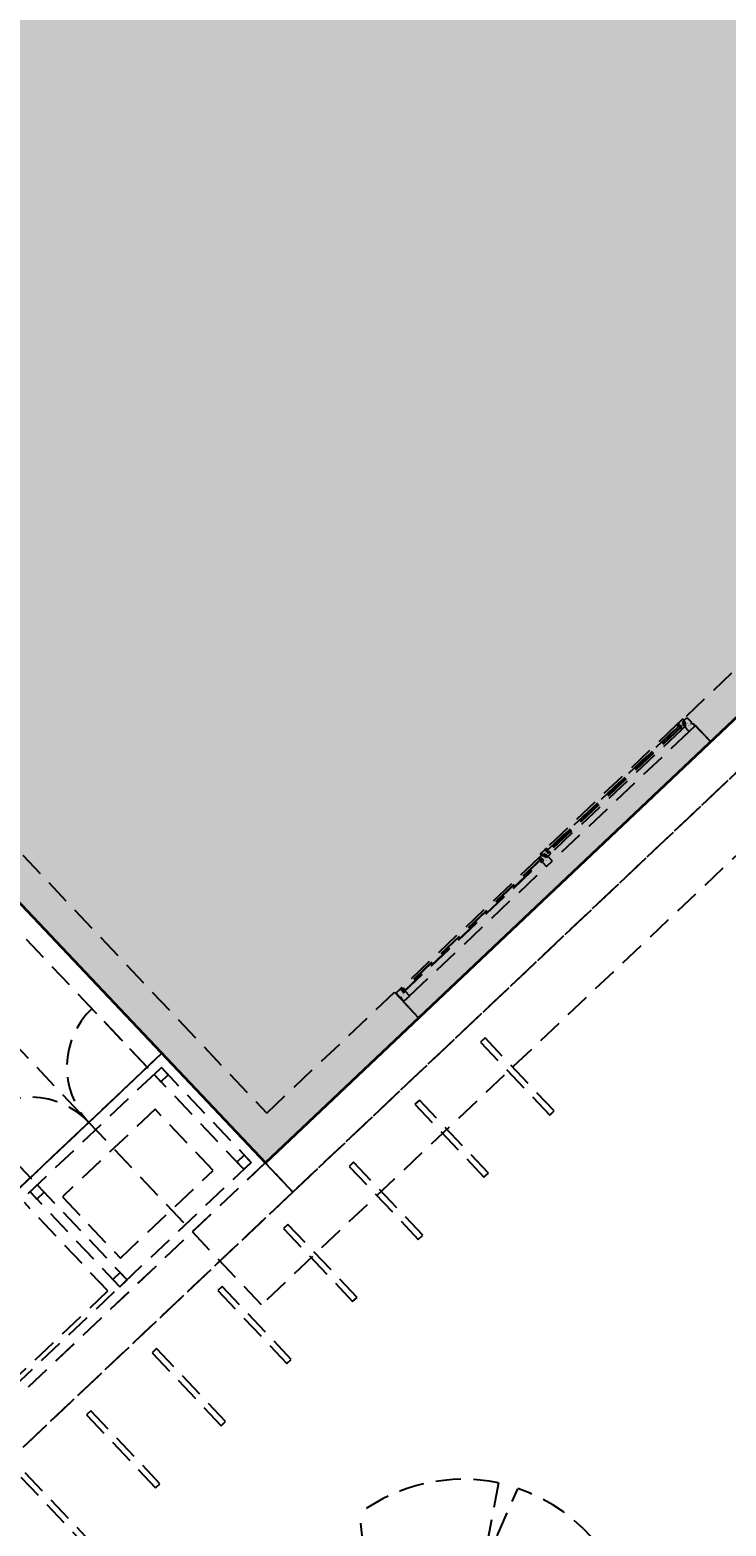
# Model space of a CAD drawing. Header units: metres. Extents: x 104098 to 104607, y 427853 to 428230.
# Tile 20 of 147: x 104248 to 104255, y 428096 to 428111. Entities that reach past the tile are written whole.
import ezdxf

# ---------------------------------------------------------------- set-up
doc = ezdxf.new("R2010")
doc.units = ezdxf.units.M
doc.linetypes.add('DASHED2', pattern=[0.375, 0.25, -0.125])
doc.layers.add('N-WE-OG-BEBOUWING-G_School', color=7, linetype='Continuous', lineweight=35)
doc.layers.add('N-WE-VH-VERHARDING-AP_BEBOUWING', color=7, linetype='Continuous', true_color=0xcfcfcf)
doc.styles.add('1_020-25', font='arial.ttf', dxfattribs={"height": 100})

# ---------------------------------------------------------------- blocks, each defined once
blk = doc.blocks.new('school2')
at = {"color": 252, "linetype": 'DASHED2'}
for p, q in [((107954.478, 456604.076), (107954.478, 456624.776)), ((107955.478, 456622.776), (107955.478, 456605.076)), ((107955.478, 456622.776), (107955.478, 456605.076)), ((107955.478, 456605.076), (107955.478, 456622.776)), ((107955.278, 456606.576), (107955.278, 456612.334)), ((107955.478, 456612.334), (107955.478, 456606.576)), ((107955.478, 456605.076), (107955.478, 456612.334)), ((107955.828, 456612.334), (107955.828, 456605.426)), ((107955.278, 456606.576), (107955.278, 456610.176)), ((107953.678, 456606.556), (107953.678, 456607.376)), ((107955.278, 456606.556), (107955.278, 456607.376)), ((107950.078, 456606.576), (107955.478, 456606.576)), ((107955.478, 456606.576), (107950.152, 456606.576)), ((107950.152, 456606.576), (107955.278, 456606.576)), ((107953.778, 456606.576), (107953.403, 456606.576)), ((107954.478, 456606.576), (107953.678, 456606.576)), ((107954.153, 456606.576), (107953.778, 456606.576)), ((107954.528, 456606.576), (107954.153, 456606.576)), ((107954.478, 456606.576), (107955.278, 456606.576)), ((107954.903, 456606.576), (107954.528, 456606.576)), ((107955.278, 456606.576), (107954.903, 456606.576)), ((107955.478, 456606.576), (107955.278, 456606.576)), ((107955.478, 456606.576), (107955.478, 456605.076)), ((107950.178, 456606.476), (107955.378, 456606.476)), ((107953.463, 456605.226), (107953.463, 456606.436)), ((107953.578, 456605.176), (107953.578, 456606.476)), ((107953.578, 456606.476), (107953.678, 456606.476)), ((107953.678, 456606.476), (107953.578, 456606.476)), ((107953.578, 456606.476), (107953.578, 456606.376)), ((107953.578, 456606.376), (107953.678, 456606.376)), ((107953.678, 456606.476), (107953.678, 456605.176)), ((107953.678, 456606.376), (107953.678, 456606.476)), ((107955.278, 456605.176), (107955.278, 456606.476)), ((107955.278, 456606.476), (107955.378, 456606.476)), ((107955.378, 456606.476), (107955.278, 456606.476)), ((107955.278, 456606.476), (107955.278, 456606.376)), ((107955.278, 456606.376), (107955.378, 456606.376)), ((107955.378, 456606.476), (107955.378, 456605.176)), ((107955.378, 456606.376), (107955.378, 456606.476)), ((107955.378, 456606.476), (107955.378, 456605.176)), ((107955.048, 456606.218), (107953.778, 456606.218)), ((107953.778, 456606.218), (107953.778, 456605.378)), ((107955.048, 456605.378), (107955.048, 456606.218)), ((107953.778, 456605.378), (107955.048, 456605.378)), ((107955.828, 456605.426), (107957.578, 456605.426)), ((107957.578, 456605.426), (107957.578, 456605.076)), ((107957.578, 456605.296), (107957.578, 456605.076)), ((107957.583, 456605.348), (107957.583, 456605.407)), ((107957.583, 456605.299), (107957.583, 456605.335)), ((107957.583, 456605.299), (107957.583, 456605.299)), ((107957.583, 456605.299), (107957.583, 456605.299)), ((107957.583, 456605.299), (107957.583, 456605.299)), ((107957.583, 456605.299), (107957.583, 456605.299)), ((107957.583, 456605.299), (107957.583, 456605.299)), ((107957.583, 456605.299), (107957.583, 456605.299)), ((107957.593, 456605.346), (107957.584, 456605.346)), ((107957.584, 456605.336), (107957.593, 456605.336)), ((107957.586, 456605.41), (107957.642, 456605.41)), ((107957.66, 456605.296), (107957.586, 456605.296)), ((107957.593, 456605.336), (107957.593, 456605.346)), ((107957.645, 456605.388), (107957.645, 456605.407)), ((107957.645, 456605.407), (107957.645, 456605.402)), ((107957.645, 456605.402), (107957.645, 456605.398)), ((107957.645, 456605.398), (107957.645, 456605.373)), ((107957.659, 456605.388), (107957.645, 456605.388)), ((107957.645, 456605.362), (107957.645, 456605.36)), ((107957.645, 456605.36), (107957.662, 456605.36)), ((107957.648, 456605.41), (107957.657, 456605.41)), ((107959.552, 456605.388), (107957.649, 456605.388)), ((107957.649, 456605.388), (107957.649, 456605.364)), ((107959.552, 456605.384), (107957.649, 456605.384)), ((107957.649, 456605.384), (107957.649, 456605.369)), ((107957.649, 456605.369), (107957.656, 456605.369)), ((107957.649, 456605.364), (107957.649, 456605.36)), ((107957.658, 456605.364), (107957.649, 456605.364)), ((107957.649, 456605.364), (107959.552, 456605.364)), ((107957.649, 456605.36), (107957.658, 456605.36)), ((107957.656, 456605.369), (107957.656, 456605.384)), ((107957.656, 456605.384), (107957.656, 456605.369)), ((107957.656, 456605.369), (107959.545, 456605.369)), ((107957.658, 456605.36), (107957.658, 456605.364)), ((107957.663, 456605.392), (107957.659, 456605.392)), ((107957.659, 456605.392), (107957.659, 456605.388)), ((107957.66, 456605.408), (107957.663, 456605.392)), ((107959.54, 456605.41), (107957.661, 456605.41)), ((107957.662, 456605.36), (107957.663, 456605.359)), ((107957.663, 456605.359), (107957.663, 456605.299)), ((107957.663, 456605.296), (107959.538, 456605.296)), ((107959.541, 456605.408), (107959.538, 456605.392)), ((107959.538, 456605.392), (107959.542, 456605.392)), ((107959.539, 456605.36), (107959.538, 456605.359)), ((107959.538, 456605.359), (107959.538, 456605.299)), ((107959.538, 456605.299), (107959.538, 456605.299)), ((107959.538, 456605.299), (107959.538, 456605.299)), ((107959.538, 456605.299), (107959.538, 456605.299)), ((107959.538, 456605.299), (107959.538, 456605.299)), ((107959.538, 456605.299), (107959.538, 456605.299)), ((107959.538, 456605.299), (107959.538, 456605.299)), ((107959.556, 456605.36), (107959.539, 456605.36)), ((107959.541, 456605.296), (107959.615, 456605.296)), ((107959.542, 456605.392), (107959.542, 456605.388)), ((107959.542, 456605.388), (107959.556, 456605.388)), ((107959.543, 456605.36), (107959.543, 456605.364)), ((107959.543, 456605.364), (107959.552, 456605.364)), ((107959.552, 456605.36), (107959.543, 456605.36)), ((107959.553, 456605.41), (107959.544, 456605.41)), ((107959.545, 456605.369), (107959.545, 456605.384)), ((107959.545, 456605.384), (107959.545, 456605.369)), ((107959.545, 456605.369), (107959.552, 456605.369)), ((107959.552, 456605.364), (107959.552, 456605.388)), ((107959.552, 456605.388), (107959.552, 456605.384)), ((107959.552, 456605.364), (107959.552, 456605.36)), ((107959.556, 456605.388), (107959.556, 456605.407)), ((107959.556, 456605.407), (107959.556, 456605.373)), ((107959.556, 456605.362), (107959.556, 456605.36)), ((107959.582, 456605.41), (107959.559, 456605.41)), ((107959.578, 456605.426), (107959.578, 456605.412)), ((107959.579, 456605.41), (107959.596, 456605.41)), ((107959.64, 456605.429), (107959.581, 456605.429)), ((107959.584, 456605.382), (107959.584, 456605.408)), ((107959.601, 456605.382), (107959.584, 456605.382)), ((107959.596, 456605.41), (107959.596, 456605.409)), ((107959.596, 456605.409), (107959.598, 456605.409)), ((107959.596, 456605.393), (107959.596, 456605.409)), ((107959.596, 456605.409), (107959.598, 456605.409)), ((107959.598, 456605.393), (107959.596, 456605.393)), ((107959.598, 456605.393), (107959.596, 456605.393)), ((107959.596, 456605.393), (107959.596, 456605.389)), ((107959.597, 456605.387), (107959.616, 456605.387)), ((107959.597, 456605.364), (107959.602, 456605.366)), ((107959.597, 456605.36), (107959.597, 456605.364)), ((107959.616, 456605.36), (107959.597, 456605.36)), ((107959.598, 456605.409), (107959.598, 456605.406)), ((107959.598, 456605.409), (107959.598, 456605.407)), ((107959.598, 456605.407), (107959.608, 456605.407)), ((107959.598, 456605.406), (107959.601, 456605.406)), ((107959.601, 456605.396), (107959.598, 456605.396)), ((107959.598, 456605.396), (107959.598, 456605.393)), ((107959.608, 456605.395), (107959.598, 456605.395)), ((107959.598, 456605.395), (107959.598, 456605.393)), ((107959.616, 456605.387), (107959.598, 456605.387)), ((107959.598, 456605.387), (107959.598, 456605.387)), ((107959.598, 456605.387), (107959.598, 456605.387)), ((107959.598, 456605.387), (107959.598, 456605.387)), ((107959.598, 456605.387), (107959.598, 456605.387)), ((107959.598, 456605.387), (107959.598, 456605.387)), ((107959.598, 456605.387), (107959.598, 456605.387)), ((107959.598, 456605.387), (107959.598, 456605.387)), ((107959.598, 456605.387), (107959.598, 456605.387)), ((107959.598, 456605.387), (107959.598, 456605.387)), ((107959.598, 456605.387), (107959.598, 456605.386)), ((107959.598, 456605.386), (107959.598, 456605.386)), ((107959.598, 456605.386), (107959.598, 456605.386)), ((107959.598, 456605.386), (107959.598, 456605.386)), ((107959.598, 456605.386), (107959.598, 456605.386)), ((107959.598, 456605.386), (107959.598, 456605.386)), ((107959.598, 456605.386), (107959.598, 456605.385)), ((107959.598, 456605.385), (107959.598, 456605.385)), ((107959.598, 456605.385), (107959.6, 456605.385)), ((107959.6, 456605.385), (107959.598, 456605.383)), ((107959.598, 456605.383), (107959.598, 456605.383)), ((107959.598, 456605.383), (107959.598, 456605.383)), ((107959.598, 456605.383), (107959.598, 456605.383)), ((107959.598, 456605.383), (107959.598, 456605.383)), ((107959.598, 456605.383), (107959.598, 456605.383)), ((107959.598, 456605.383), (107959.598, 456605.383)), ((107959.598, 456605.383), (107959.598, 456605.382)), ((107959.598, 456605.382), (107959.598, 456605.382)), ((107959.598, 456605.382), (107959.598, 456605.382)), ((107959.598, 456605.382), (107959.598, 456605.382)), ((107959.598, 456605.382), (107959.598, 456605.382)), ((107959.598, 456605.382), (107959.598, 456605.382)), ((107959.598, 456605.382), (107959.598, 456605.382)), ((107959.598, 456605.382), (107959.598, 456605.382)), ((107959.598, 456605.382), (107959.598, 456605.382)), ((107959.598, 456605.382), (107959.598, 456605.382)), ((107959.598, 456605.382), (107959.601, 456605.382)), ((107959.601, 456605.385), (107959.599, 456605.386)), ((107959.599, 456605.386), (107959.599, 456605.386)), ((107959.599, 456605.386), (107959.602, 456605.386)), ((107959.599, 456605.383), (107959.601, 456605.384)), ((107959.6, 456605.383), (107959.599, 456605.383)), ((107959.599, 456605.383), (107959.599, 456605.383)), ((107959.6, 456605.385), (107959.6, 456605.385)), ((107959.601, 456605.384), (107959.6, 456605.384)), ((107959.6, 456605.384), (107959.6, 456605.384)), ((107959.6, 456605.384), (107959.6, 456605.383)), ((107959.601, 456605.383), (107959.6, 456605.383)), ((107959.6, 456605.383), (107959.6, 456605.383)), ((107959.6, 456605.383), (107959.601, 456605.383)), ((107959.6, 456605.383), (107959.6, 456605.383)), ((107959.601, 456605.406), (107959.601, 456605.396)), ((107959.601, 456605.384), (107959.601, 456605.385)), ((107959.601, 456605.385), (107959.601, 456605.385)), ((107959.601, 456605.385), (107959.601, 456605.385)), ((107959.602, 456605.383), (107959.601, 456605.384)), ((107959.601, 456605.382), (107959.601, 456605.383)), ((107959.601, 456605.383), (107959.601, 456605.383)), ((107959.601, 456605.383), (107959.601, 456605.383)), ((107959.601, 456605.383), (107959.601, 456605.383)), ((107959.601, 456605.383), (107959.601, 456605.383)), ((107959.601, 456605.383), (107959.601, 456605.383)), ((107959.601, 456605.383), (107959.601, 456605.383)), ((107959.601, 456605.383), (107959.601, 456605.383)), ((107959.601, 456605.383), (107959.601, 456605.383)), ((107959.601, 456605.383), (107959.601, 456605.383)), ((107959.601, 456605.383), (107959.602, 456605.383)), ((107959.601, 456605.382), (107959.601, 456605.382)), ((107959.601, 456605.382), (107959.601, 456605.382)), ((107959.601, 456605.382), (107959.601, 456605.382)), ((107959.601, 456605.382), (107959.601, 456605.382)), ((107959.601, 456605.382), (107959.601, 456605.382)), ((107959.601, 456605.382), (107959.601, 456605.382)), ((107959.601, 456605.382), (107959.601, 456605.382)), ((107959.601, 456605.382), (107959.601, 456605.382)), ((107959.601, 456605.382), (107959.601, 456605.382)), ((107959.602, 456605.386), (107959.602, 456605.384)), ((107959.602, 456605.384), (107959.602, 456605.384)), ((107959.602, 456605.384), (107959.602, 456605.384)), ((107959.602, 456605.384), (107959.602, 456605.384)), ((107959.602, 456605.384), (107959.602, 456605.384)), ((107959.602, 456605.384), (107959.602, 456605.383)), ((107959.602, 456605.383), (107959.605, 456605.382)), ((107959.605, 456605.383), (107959.602, 456605.383)), ((107959.602, 456605.383), (107959.602, 456605.383)), ((107959.602, 456605.383), (107959.602, 456605.383)), ((107959.602, 456605.383), (107959.603, 456605.383)), ((107959.603, 456605.384), (107959.603, 456605.386)), ((107959.603, 456605.386), (107959.605, 456605.386)), ((107959.605, 456605.385), (107959.603, 456605.384)), ((107959.603, 456605.384), (107959.603, 456605.384)), ((107959.603, 456605.384), (107959.603, 456605.384)), ((107959.603, 456605.384), (107959.603, 456605.384)), ((107959.603, 456605.384), (107959.603, 456605.384)), ((107959.603, 456605.384), (107959.603, 456605.384)), ((107959.603, 456605.384), (107959.603, 456605.384)), ((107959.603, 456605.384), (107959.603, 456605.384)), ((107959.603, 456605.384), (107959.603, 456605.384)), ((107959.603, 456605.384), (107959.603, 456605.384)), ((107959.603, 456605.384), (107959.603, 456605.384)), ((107959.603, 456605.383), (107959.605, 456605.384)), ((107959.603, 456605.383), (107959.603, 456605.383)), ((107959.603, 456605.383), (107959.603, 456605.383)), ((107959.603, 456605.367), (107959.603, 456605.381)), ((107959.605, 456605.386), (107959.605, 456605.385)), ((107959.605, 456605.384), (107959.606, 456605.383)), ((107959.606, 456605.383), (107959.605, 456605.383)), ((107959.605, 456605.382), (107959.607, 456605.382)), ((107959.611, 456605.386), (107959.606, 456605.385)), ((107959.606, 456605.385), (107959.606, 456605.386)), ((107959.606, 456605.386), (107959.611, 456605.386)), ((107959.607, 456605.383), (107959.606, 456605.384)), ((107959.606, 456605.384), (107959.607, 456605.384)), ((107959.607, 456605.384), (107959.607, 456605.381)), ((107959.607, 456605.382), (107959.607, 456605.383)), ((107959.607, 456605.382), (107959.607, 456605.382)), ((107959.607, 456605.381), (107959.607, 456605.381)), ((107959.607, 456605.381), (107959.607, 456605.381)), ((107959.607, 456605.381), (107959.607, 456605.381)), ((107959.607, 456605.381), (107959.607, 456605.381)), ((107959.607, 456605.381), (107959.607, 456605.381)), ((107959.607, 456605.381), (107959.607, 456605.381)), ((107959.607, 456605.381), (107959.607, 456605.381)), ((107959.607, 456605.381), (107959.607, 456605.38)), ((107959.607, 456605.38), (107959.607, 456605.38)), ((107959.607, 456605.38), (107959.608, 456605.38)), ((107959.608, 456605.407), (107959.608, 456605.395)), ((107959.608, 456605.384), (107959.612, 456605.385)), ((107959.608, 456605.381), (107959.608, 456605.384)), ((107959.616, 456605.382), (107959.608, 456605.382)), ((107959.608, 456605.382), (107959.608, 456605.378)), ((107959.608, 456605.38), (107959.608, 456605.381)), ((107959.608, 456605.381), (107959.608, 456605.381)), ((107959.608, 456605.381), (107959.608, 456605.381)), ((107959.608, 456605.381), (107959.608, 456605.381)), ((107959.608, 456605.381), (107959.608, 456605.381)), ((107959.608, 456605.381), (107959.608, 456605.381)), ((107959.608, 456605.381), (107959.608, 456605.381)), ((107959.608, 456605.381), (107959.608, 456605.381)), ((107959.608, 456605.38), (107959.608, 456605.38)), ((107959.608, 456605.369), (107959.608, 456605.363)), ((107959.609, 456605.377), (107959.613, 456605.376)), ((107959.613, 456605.371), (107959.609, 456605.37)), ((107959.61, 456605.361), (107959.653, 456605.361)), ((107959.611, 456605.386), (107959.611, 456605.386)), ((107959.612, 456605.383), (107959.611, 456605.382)), ((107959.611, 456605.382), (107959.611, 456605.382)), ((107959.611, 456605.382), (107959.612, 456605.382)), ((107959.612, 456605.386), (107959.615, 456605.386)), ((107959.612, 456605.385), (107959.612, 456605.386)), ((107959.612, 456605.386), (107959.612, 456605.386)), ((107959.612, 456605.386), (107959.612, 456605.386)), ((107959.612, 456605.386), (107959.612, 456605.386)), ((107959.612, 456605.385), (107959.612, 456605.385)), ((107959.612, 456605.385), (107959.612, 456605.385)), ((107959.612, 456605.385), (107959.612, 456605.385)), ((107959.612, 456605.385), (107959.612, 456605.385)), ((107959.612, 456605.385), (107959.612, 456605.385)), ((107959.613, 456605.383), (107959.612, 456605.383)), ((107959.612, 456605.383), (107959.612, 456605.383)), ((107959.612, 456605.382), (107959.613, 456605.382)), ((107959.614, 456605.383), (107959.613, 456605.383)), ((107959.613, 456605.382), (107959.614, 456605.383)), ((107959.613, 456605.376), (107959.613, 456605.371)), ((107959.615, 456605.386), (107959.614, 456605.383)), ((107959.614, 456605.383), (107959.616, 456605.386)), ((107959.616, 456605.386), (107959.616, 456605.387)), ((107959.616, 456605.387), (107959.616, 456605.387)), ((107959.616, 456605.387), (107959.616, 456605.387)), ((107959.616, 456605.387), (107959.616, 456605.387)), ((107959.616, 456605.387), (107959.616, 456605.387)), ((107959.616, 456605.387), (107959.616, 456605.387)), ((107959.616, 456605.387), (107959.616, 456605.387)), ((107959.616, 456605.387), (107959.616, 456605.387)), ((107959.616, 456605.387), (107959.616, 456605.387)), ((107959.616, 456605.387), (107959.616, 456605.387)), ((107959.616, 456605.387), (107959.616, 456605.382)), ((107959.618, 456605.299), (107959.618, 456605.359)), ((107961.493, 456605.296), (107959.618, 456605.296)), ((107959.643, 456605.407), (107959.643, 456605.426)), ((107959.643, 456605.421), (107959.643, 456605.426)), ((107959.643, 456605.417), (107959.643, 456605.421)), ((107959.643, 456605.421), (107959.643, 456605.421)), ((107959.643, 456605.392), (107959.643, 456605.417)), ((107959.643, 456605.417), (107959.643, 456605.417)), ((107959.657, 456605.407), (107959.643, 456605.407)), ((107959.643, 456605.379), (107959.643, 456605.381)), ((107959.66, 456605.379), (107959.643, 456605.379)), ((107959.646, 456605.429), (107959.655, 456605.429)), ((107959.647, 456605.407), (107961.464, 456605.407)), ((107959.647, 456605.383), (107959.647, 456605.407)), ((107961.464, 456605.403), (107959.647, 456605.403)), ((107961.464, 456605.388), (107959.647, 456605.388)), ((107959.647, 456605.383), (107959.647, 456605.379)), ((107959.656, 456605.383), (107959.647, 456605.383)), ((107961.464, 456605.383), (107959.647, 456605.383)), ((107959.647, 456605.379), (107959.656, 456605.379)), ((107959.654, 456605.403), (107959.654, 456605.388)), ((107959.656, 456605.379), (107959.656, 456605.383)), ((107959.656, 456605.363), (107959.661, 456605.378)), ((107959.661, 456605.411), (107959.657, 456605.411)), ((107959.657, 456605.411), (107959.657, 456605.407)), ((107961.454, 456605.361), (107959.657, 456605.361)), ((107959.658, 456605.427), (107959.661, 456605.411)), ((107961.452, 456605.429), (107959.659, 456605.429)), ((107959.661, 456605.378), (107959.66, 456605.379)), ((107961.453, 456605.427), (107961.45, 456605.411)), ((107961.45, 456605.411), (107961.454, 456605.411)), ((107961.45, 456605.378), (107961.451, 456605.379)), ((107961.455, 456605.363), (107961.45, 456605.378)), ((107961.451, 456605.379), (107961.468, 456605.379)), ((107961.454, 456605.411), (107961.454, 456605.407)), ((107961.454, 456605.407), (107961.468, 456605.407)), ((107961.455, 456605.379), (107961.455, 456605.383)), ((107961.455, 456605.383), (107961.464, 456605.383)), ((107961.464, 456605.379), (107961.455, 456605.379)), ((107961.456, 456605.429), (107961.456, 456605.429)), ((107961.465, 456605.429), (107961.456, 456605.429)), ((107961.457, 456605.403), (107961.457, 456605.388)), ((107961.501, 456605.361), (107961.458, 456605.361)), ((107961.464, 456605.407), (107961.464, 456605.383)), ((107961.464, 456605.383), (107961.464, 456605.379)), ((107961.468, 456605.407), (107961.468, 456605.426)), ((107961.468, 456605.421), (107961.468, 456605.426)), ((107961.468, 456605.417), (107961.468, 456605.421)), ((107961.468, 456605.421), (107961.468, 456605.421)), ((107961.468, 456605.392), (107961.468, 456605.417)), ((107961.468, 456605.417), (107961.468, 456605.417)), ((107961.468, 456605.379), (107961.468, 456605.381)), ((107961.471, 456605.429), (107961.53, 456605.429)), ((107961.493, 456605.299), (107961.493, 456605.359)), ((107961.513, 456605.387), (107961.494, 456605.387)), ((107961.494, 456605.387), (107961.494, 456605.382)), ((107961.494, 456605.382), (107961.503, 456605.382)), ((107961.494, 456605.36), (107961.514, 456605.36)), ((107961.495, 456605.386), (107961.495, 456605.387)), ((107961.495, 456605.387), (107961.495, 456605.387)), ((107961.495, 456605.387), (107961.495, 456605.387)), ((107961.495, 456605.387), (107961.495, 456605.387)), ((107961.495, 456605.387), (107961.495, 456605.387)), ((107961.495, 456605.387), (107961.495, 456605.387)), ((107961.495, 456605.387), (107961.495, 456605.387)), ((107961.495, 456605.387), (107961.495, 456605.387)), ((107961.495, 456605.387), (107961.495, 456605.387)), ((107961.495, 456605.387), (107961.495, 456605.387)), ((107961.495, 456605.387), (107961.513, 456605.387)), ((107961.497, 456605.383), (107961.495, 456605.386)), ((107961.499, 456605.386), (107961.496, 456605.386)), ((107961.496, 456605.386), (107961.497, 456605.383)), ((107961.57, 456605.296), (107961.496, 456605.296)), ((107961.497, 456605.383), (107961.498, 456605.383)), ((107961.498, 456605.382), (107961.497, 456605.383)), ((107961.498, 456605.383), (107961.499, 456605.383)), ((107961.499, 456605.382), (107961.498, 456605.382)), ((107961.502, 456605.377), (107961.498, 456605.376)), ((107961.498, 456605.376), (107961.498, 456605.371)), ((107961.498, 456605.371), (107961.502, 456605.37)), ((107961.499, 456605.385), (107961.499, 456605.386)), ((107961.499, 456605.386), (107961.499, 456605.386)), ((107961.499, 456605.386), (107961.499, 456605.386)), ((107961.499, 456605.386), (107961.499, 456605.386)), ((107961.503, 456605.384), (107961.499, 456605.385)), ((107961.499, 456605.385), (107961.499, 456605.385)), ((107961.499, 456605.385), (107961.499, 456605.385)), ((107961.499, 456605.385), (107961.499, 456605.385)), ((107961.499, 456605.385), (107961.499, 456605.385)), ((107961.499, 456605.385), (107961.499, 456605.385)), ((107961.499, 456605.383), (107961.499, 456605.383)), ((107961.499, 456605.383), (107961.5, 456605.382)), ((107961.5, 456605.382), (107961.499, 456605.382)), ((107961.5, 456605.386), (107961.5, 456605.386)), ((107961.5, 456605.386), (107961.505, 456605.385)), ((107961.505, 456605.386), (107961.5, 456605.386)), ((107961.5, 456605.382), (107961.5, 456605.382)), ((107961.512, 456605.407), (107961.503, 456605.407)), ((107961.503, 456605.407), (107961.503, 456605.395)), ((107961.503, 456605.395), (107961.512, 456605.395)), ((107961.503, 456605.381), (107961.503, 456605.384)), ((107961.503, 456605.382), (107961.503, 456605.378)), ((107961.503, 456605.38), (107961.503, 456605.381)), ((107961.503, 456605.381), (107961.503, 456605.381)), ((107961.503, 456605.381), (107961.503, 456605.381)), ((107961.503, 456605.381), (107961.503, 456605.381)), ((107961.503, 456605.381), (107961.503, 456605.381)), ((107961.503, 456605.381), (107961.503, 456605.381)), ((107961.503, 456605.381), (107961.503, 456605.381)), ((107961.503, 456605.381), (107961.503, 456605.381)), ((107961.504, 456605.38), (107961.503, 456605.38)), ((107961.503, 456605.38), (107961.503, 456605.38)), ((107961.503, 456605.38), (107961.503, 456605.38)), ((107961.503, 456605.369), (107961.503, 456605.363)), ((107961.504, 456605.383), (107961.505, 456605.384)), ((107961.505, 456605.384), (107961.504, 456605.384)), ((107961.504, 456605.384), (107961.504, 456605.381)), ((107961.504, 456605.382), (107961.504, 456605.383)), ((107961.506, 456605.382), (107961.504, 456605.382)), ((107961.504, 456605.382), (107961.504, 456605.382)), ((107961.504, 456605.381), (107961.504, 456605.381)), ((107961.504, 456605.381), (107961.504, 456605.381)), ((107961.504, 456605.381), (107961.504, 456605.381)), ((107961.504, 456605.381), (107961.504, 456605.381)), ((107961.504, 456605.381), (107961.504, 456605.381)), ((107961.504, 456605.381), (107961.504, 456605.381)), ((107961.504, 456605.381), (107961.504, 456605.381)), ((107961.504, 456605.381), (107961.504, 456605.38)), ((107961.505, 456605.385), (107961.505, 456605.386)), ((107961.506, 456605.384), (107961.505, 456605.383)), ((107961.505, 456605.383), (107961.506, 456605.383)), ((107961.506, 456605.386), (107961.506, 456605.385)), ((107961.508, 456605.386), (107961.506, 456605.386)), ((107961.506, 456605.385), (107961.508, 456605.384)), ((107961.508, 456605.383), (107961.506, 456605.384)), ((107961.509, 456605.383), (107961.506, 456605.382)), ((107961.506, 456605.383), (107961.509, 456605.383)), ((107961.508, 456605.384), (107961.508, 456605.386)), ((107961.508, 456605.384), (107961.508, 456605.384)), ((107961.508, 456605.384), (107961.508, 456605.384)), ((107961.508, 456605.384), (107961.508, 456605.384)), ((107961.508, 456605.384), (107961.508, 456605.384)), ((107961.508, 456605.384), (107961.508, 456605.384)), ((107961.508, 456605.384), (107961.508, 456605.384)), ((107961.508, 456605.384), (107961.508, 456605.384)), ((107961.508, 456605.384), (107961.508, 456605.384)), ((107961.508, 456605.384), (107961.508, 456605.384)), ((107961.508, 456605.384), (107961.508, 456605.384)), ((107961.509, 456605.383), (107961.508, 456605.383)), ((107961.508, 456605.383), (107961.508, 456605.383)), ((107961.508, 456605.383), (107961.508, 456605.383)), ((107961.508, 456605.383), (107961.508, 456605.383)), ((107961.508, 456605.367), (107961.508, 456605.381)), ((107961.512, 456605.406), (107961.509, 456605.406)), ((107961.509, 456605.406), (107961.509, 456605.396)), ((107961.509, 456605.396), (107961.512, 456605.396)), ((107961.512, 456605.386), (107961.509, 456605.386)), ((107961.509, 456605.386), (107961.509, 456605.384)), ((107961.509, 456605.383), (107961.51, 456605.384)), ((107961.509, 456605.384), (107961.509, 456605.384)), ((107961.509, 456605.384), (107961.509, 456605.384)), ((107961.509, 456605.384), (107961.509, 456605.384)), ((107961.509, 456605.384), (107961.509, 456605.384)), ((107961.509, 456605.384), (107961.509, 456605.383)), ((107961.51, 456605.383), (107961.509, 456605.383)), ((107961.509, 456605.383), (107961.509, 456605.383)), ((107961.509, 456605.382), (107961.527, 456605.382)), ((107961.514, 456605.364), (107961.509, 456605.366)), ((107961.51, 456605.385), (107961.512, 456605.386)), ((107961.51, 456605.384), (107961.51, 456605.385)), ((107961.51, 456605.385), (107961.51, 456605.385)), ((107961.51, 456605.385), (107961.51, 456605.385)), ((107961.51, 456605.384), (107961.51, 456605.384)), ((107961.51, 456605.384), (107961.511, 456605.384)), ((107961.512, 456605.383), (107961.51, 456605.384)), ((107961.51, 456605.382), (107961.51, 456605.383)), ((107961.51, 456605.383), (107961.51, 456605.383)), ((107961.51, 456605.383), (107961.51, 456605.383)), ((107961.51, 456605.383), (107961.51, 456605.383)), ((107961.51, 456605.383), (107961.51, 456605.383)), ((107961.51, 456605.383), (107961.51, 456605.383)), ((107961.51, 456605.383), (107961.51, 456605.383)), ((107961.51, 456605.383), (107961.51, 456605.383)), ((107961.51, 456605.383), (107961.51, 456605.383)), ((107961.51, 456605.383), (107961.51, 456605.383)), ((107961.51, 456605.383), (107961.511, 456605.383)), ((107961.511, 456605.383), (107961.51, 456605.383)), ((107961.513, 456605.382), (107961.51, 456605.382)), ((107961.51, 456605.382), (107961.51, 456605.382)), ((107961.51, 456605.382), (107961.51, 456605.382)), ((107961.51, 456605.382), (107961.51, 456605.382)), ((107961.51, 456605.382), (107961.51, 456605.382)), ((107961.51, 456605.382), (107961.51, 456605.382)), ((107961.51, 456605.382), (107961.51, 456605.382)), ((107961.51, 456605.382), (107961.51, 456605.382)), ((107961.51, 456605.382), (107961.51, 456605.382)), ((107961.51, 456605.382), (107961.51, 456605.382)), ((107961.513, 456605.385), (107961.511, 456605.385)), ((107961.511, 456605.385), (107961.511, 456605.385)), ((107961.511, 456605.385), (107961.513, 456605.383)), ((107961.511, 456605.384), (107961.511, 456605.383)), ((107961.511, 456605.383), (107961.511, 456605.383)), ((107961.511, 456605.383), (107961.511, 456605.383)), ((107961.511, 456605.383), (107961.512, 456605.383)), ((107961.514, 456605.409), (107961.512, 456605.409)), ((107961.512, 456605.409), (107961.512, 456605.406)), ((107961.515, 456605.409), (107961.512, 456605.409)), ((107961.512, 456605.409), (107961.512, 456605.407)), ((107961.512, 456605.396), (107961.512, 456605.393)), ((107961.512, 456605.395), (107961.512, 456605.393)), ((107961.512, 456605.393), (107961.514, 456605.393)), ((107961.512, 456605.393), (107961.515, 456605.393)), ((107961.512, 456605.386), (107961.512, 456605.386)), ((107961.512, 456605.383), (107961.512, 456605.383)), ((107961.513, 456605.387), (107961.513, 456605.387)), ((107961.513, 456605.387), (107961.513, 456605.387)), ((107961.513, 456605.387), (107961.513, 456605.387)), ((107961.513, 456605.387), (107961.513, 456605.387)), ((107961.513, 456605.387), (107961.513, 456605.387)), ((107961.513, 456605.387), (107961.513, 456605.387)), ((107961.513, 456605.387), (107961.513, 456605.387)), ((107961.513, 456605.387), (107961.513, 456605.387)), ((107961.513, 456605.387), (107961.513, 456605.387)), ((107961.513, 456605.387), (107961.513, 456605.386)), ((107961.513, 456605.386), (107961.513, 456605.386)), ((107961.513, 456605.386), (107961.513, 456605.386)), ((107961.513, 456605.386), (107961.513, 456605.386)), ((107961.513, 456605.386), (107961.513, 456605.386)), ((107961.513, 456605.386), (107961.513, 456605.386)), ((107961.513, 456605.386), (107961.513, 456605.385)), ((107961.513, 456605.385), (107961.513, 456605.385)), ((107961.513, 456605.383), (107961.513, 456605.383)), ((107961.513, 456605.383), (107961.513, 456605.383)), ((107961.513, 456605.383), (107961.513, 456605.383)), ((107961.513, 456605.383), (107961.513, 456605.383)), ((107961.513, 456605.383), (107961.513, 456605.383)), ((107961.513, 456605.383), (107961.513, 456605.383)), ((107961.513, 456605.383), (107961.513, 456605.382)), ((107961.513, 456605.382), (107961.513, 456605.382)), ((107961.513, 456605.382), (107961.513, 456605.382)), ((107961.513, 456605.382), (107961.513, 456605.382)), ((107961.513, 456605.382), (107961.513, 456605.382)), ((107961.513, 456605.382), (107961.513, 456605.382)), ((107961.513, 456605.382), (107961.513, 456605.382)), ((107961.513, 456605.382), (107961.513, 456605.382)), ((107961.513, 456605.382), (107961.513, 456605.382)), ((107961.513, 456605.382), (107961.513, 456605.382)), ((107961.514, 456605.393), (107961.514, 456605.409)), ((107961.514, 456605.36), (107961.514, 456605.364)), ((107961.531, 456605.41), (107961.515, 456605.41)), ((107961.515, 456605.41), (107961.515, 456605.409)), ((107961.515, 456605.393), (107961.515, 456605.389)), ((107961.527, 456605.382), (107961.527, 456605.408)), ((107961.529, 456605.41), (107961.57, 456605.41)), ((107961.533, 456605.426), (107961.533, 456605.412)), ((107961.571, 456605.346), (107961.563, 456605.346)), ((107961.563, 456605.346), (107961.563, 456605.336)), ((107961.563, 456605.336), (107961.571, 456605.336)), ((107961.573, 456605.407), (107961.573, 456605.348)), ((107961.573, 456605.335), (107961.573, 456605.299)), ((107961.573, 456605.299), (107961.573, 456605.299)), ((107961.573, 456605.299), (107961.573, 456605.299)), ((107961.573, 456605.299), (107961.573, 456605.299)), ((107961.573, 456605.299), (107961.573, 456605.299)), ((107961.573, 456605.299), (107961.573, 456605.299)), ((107961.573, 456605.299), (107961.573, 456605.299)), ((107961.578, 456605.426), (107965.078, 456605.426)), ((107961.578, 456605.076), (107961.578, 456605.426)), ((107961.578, 456605.076), (107961.578, 456605.296)), ((107955.378, 456605.176), (107950.178, 456605.176)), ((107952.093, 456605.226), (107953.463, 456605.226)), ((107953.678, 456605.276), (107953.578, 456605.276)), ((107953.578, 456605.276), (107953.578, 456605.176)), ((107953.678, 456605.176), (107953.578, 456605.176)), ((107953.578, 456605.176), (107953.678, 456605.176)), ((107953.678, 456605.176), (107953.678, 456605.276)), ((107955.378, 456605.276), (107955.278, 456605.276)), ((107955.278, 456605.276), (107955.278, 456605.176)), ((107955.378, 456605.176), (107955.278, 456605.176)), ((107955.278, 456605.176), (107955.378, 456605.176)), ((107955.378, 456605.176), (107955.378, 456605.276)), ((107949.986, 456605.076), (107955.478, 456605.076)), ((107955.478, 456605.076), (107949.986, 456605.076)), ((107955.478, 456605.076), (107950.078, 456605.076)), ((107955.478, 456605.076), (107955.478, 456604.676)), ((107955.478, 456605.076), (107978.678, 456605.076)), ((107955.478, 456605.076), (107965.078, 456605.076)), ((107955.478, 456604.676), (107955.478, 456605.076)), ((107955.478, 456605.076), (107978.678, 456605.076)), ((107978.678, 456605.076), (107955.478, 456605.076)), ((107955.478, 456604.676), (107955.478, 456605.076)), ((107957.578, 456605.076), (107955.478, 456605.076)), ((107957.578, 456605.076), (107961.578, 456605.076)), ((107965.078, 456605.076), (107961.578, 456605.076)), ((107955.478, 456604.676), (107949.567, 456604.676)), ((107949.567, 456604.676), (107978.278, 456604.676)), ((107978.278, 456604.676), (107949.567, 456604.676)), ((107949.567, 456604.676), (107955.478, 456604.676)), ((107965.078, 456604.676), (107955.478, 456604.676)), ((107951.561, 456604.476), (107951.561, 456603.476)), ((107951.621, 456603.476), (107951.621, 456604.476)), ((107952.521, 456604.476), (107952.461, 456604.476)), ((107952.461, 456604.476), (107952.461, 456603.476)), ((107952.521, 456603.476), (107952.521, 456604.476)), ((107953.421, 456604.476), (107953.361, 456604.476)), ((107953.361, 456604.476), (107953.361, 456603.476)), ((107953.421, 456603.476), (107953.421, 456604.476)), ((107954.321, 456604.476), (107954.261, 456604.476)), ((107954.261, 456604.476), (107954.261, 456603.476)), ((107954.321, 456603.476), (107954.321, 456604.476)), ((107955.221, 456604.476), (107955.161, 456604.476)), ((107955.161, 456604.476), (107955.161, 456603.476)), ((107955.221, 456603.476), (107955.221, 456604.476)), ((107956.121, 456604.476), (107956.061, 456604.476)), ((107956.061, 456604.476), (107956.061, 456603.476)), ((107956.121, 456603.476), (107956.121, 456604.476)), ((107957.021, 456604.476), (107956.961, 456604.476)), ((107956.961, 456604.476), (107956.961, 456603.476)), ((107957.021, 456603.476), (107957.021, 456604.476)), ((107957.921, 456604.476), (107957.861, 456604.476)), ((107957.861, 456604.476), (107957.861, 456603.476)), ((107957.921, 456603.476), (107957.921, 456604.476)), ((107977.678, 456604.076), (107954.478, 456604.076)), ((107952.461, 456603.476), (107952.521, 456603.476)), ((107953.361, 456603.476), (107953.421, 456603.476)), ((107954.261, 456603.476), (107954.321, 456603.476)), ((107955.161, 456603.476), (107955.221, 456603.476)), ((107956.061, 456603.476), (107956.121, 456603.476)), ((107956.961, 456603.476), (107957.021, 456603.476)), ((107957.861, 456603.476), (107957.921, 456603.476)), ((107953.553, 456601.618), (107953.765, 456601.898)), ((107954.976, 456601.168), (107954.258, 456600.646)), ((107954.258, 456600.646), (107955.076, 456600.992))]:
    blk.add_line(p, q, dxfattribs=at)
for centre, radius, start, end in [((107953.678, 456606.576), 0.8, 0, 90), ((107955.278, 456606.576), 0.8, 90, 180), ((107957.586, 456605.407), 0.003, 90, 180), ((107957.584, 456605.348), 0.0015, 180, 270), ((107957.584, 456605.335), 0.0015, 90, 180), ((107957.586, 456605.299), 0.003, 180, 270), ((107957.645, 456605.368), 0.00515, 90, 270), ((107957.642, 456605.407), 0.003, 0, 90), ((107957.648, 456605.407), 0.003, 90, 180), ((107957.657, 456605.407), 0.003, 14.8758, 90), ((107957.66, 456605.299), 0.003, 270, 0), ((107957.673, 456605.398), 0.0113, 209.9769, 238.4896), ((107957.669, 456605.358), 0.00647, 116.0839, 176.4788), ((107959.528, 456605.398), 0.0113, 301.5104, 330.0231), ((107959.532, 456605.358), 0.00647, 3.5212, 63.9161), ((107959.541, 456605.299), 0.003, 180, 270), ((107959.544, 456605.407), 0.003, 90, 165.1242), ((107959.553, 456605.407), 0.003, 0, 90), ((107959.559, 456605.407), 0.003, 90, 180), ((107959.556, 456605.368), 0.00515, 270, 90), ((107959.581, 456605.426), 0.003, 90, 180), ((107959.579, 456605.412), 0.0015, 180, 270), ((107959.582, 456605.408), 0.002, 0, 90), ((107959.597, 456605.389), 0.0015, 180, 270), ((107959.601, 456605.381), 0.0015, 0, 90), ((107959.602, 456605.367), 0.001, 285, 0), ((107959.609, 456605.378), 0.001, 180, 255), ((107959.609, 456605.369), 0.001, 105, 180), ((107959.61, 456605.363), 0.002, 180, 270), ((107959.615, 456605.299), 0.003, 270, 0), ((107959.616, 456605.359), 0.0015, 0, 90), ((107959.643, 456605.386), 0.00515, 90, 270), ((107959.64, 456605.426), 0.003, 0, 90), ((107959.646, 456605.426), 0.003, 90, 180), ((107959.653, 456605.364), 0.003, 270, 340), ((107959.655, 456605.426), 0.003, 14.8758, 90), ((107959.671, 456605.417), 0.0113, 209.9769, 238.4896), ((107959.675, 456605.372), 0.0157, 135.1442, 158.9482), ((107961.44, 456605.417), 0.0113, 301.5104, 330.0231), ((107961.436, 456605.372), 0.0157, 21.0518, 44.8558), ((107961.456, 456605.426), 0.003, 90, 165.1242), ((107961.458, 456605.364), 0.003, 200, 270), ((107961.465, 456605.426), 0.003, 0, 90), ((107961.471, 456605.426), 0.003, 90, 180), ((107961.468, 456605.386), 0.00515, 270, 90), ((107961.494, 456605.359), 0.0015, 90, 180), ((107961.496, 456605.299), 0.003, 180, 270), ((107961.501, 456605.363), 0.002, 270, 0), ((107961.502, 456605.378), 0.001, 285, 0), ((107961.502, 456605.369), 0.001, 0, 75), ((107961.509, 456605.381), 0.0015, 90, 180), ((107961.509, 456605.367), 0.001, 180, 255), ((107961.513, 456605.389), 0.0015, 270, 0), ((107961.529, 456605.408), 0.002, 90, 180), ((107961.53, 456605.426), 0.003, 0, 90), ((107961.531, 456605.412), 0.0015, 270, 0), ((107961.57, 456605.407), 0.003, 0, 90), ((107961.57, 456605.299), 0.003, 270, 0), ((107961.571, 456605.348), 0.0015, 270, 0), ((107961.571, 456605.335), 0.0015, 0, 90), ((107953.538, 456600.153), 1.76, 35.2431, 82.6107), ((107953.549, 456600.184), 1.728, 320.782, 27.9033)]:
    blk.add_arc(centre, radius, start, end, dxfattribs=at)
at = {"color": 252, "linetype": 'DASHED2', "style": '1_020-25'}
for s, p in [('80x114', (107957.627, 456605.335)), ('80x114', (107959.582, 456605.335)), ('68x83', (107959.629, 456605.38)), ('68x83', (107961.49, 456605.38)), ('80x114', (107961.537, 456605.335))]:
    blk.add_text(s, height=0.008, rotation=90, dxfattribs=at).set_placement(p)

msp = doc.modelspace()

# ---------------------------------------------------------------- hatches: boundary and pattern name
at = {"layer": 'N-WE-VH-VERHARDING-AP_BEBOUWING'}
h = msp.add_hatch(color=256, dxfattribs=at)
h.dxf.hatch_style = 1
h.paths.add_polyline_path([(104238.431, 428112.824), (104250.593, 428099.965), (104267.448, 428115.906), (104271.571, 428111.547), (104277.238, 428116.907), (104278.269, 428115.817), (104295.124, 428131.758), (104281.931, 428145.708), (104265.076, 428129.766), (104266.106, 428128.676), (104260.439, 428123.317), (104255.286, 428128.766)])

# ---------------------------------------------------------------- linework, layer by layer
at = {"layer": 'N-WE-OG-BEBOUWING-G_School'}
msp.add_lwpolyline([(104238.431, 428112.824), (104250.593, 428099.965), (104267.448, 428115.906), (104271.571, 428111.547), (104277.238, 428116.907), (104278.269, 428115.817), (104295.124, 428131.758), (104281.931, 428145.708), (104265.076, 428129.766), (104266.106, 428128.676), (104260.439, 428123.317), (104255.286, 428128.766)], close=True, dxfattribs=at)

# ---------------------------------------------------------------- block references
at = {"rotation": 43.40342385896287}
msp.add_blockref('school2', (339564.779, 22181.482), dxfattribs=at)

doc.saveas('drawing.dxf')
